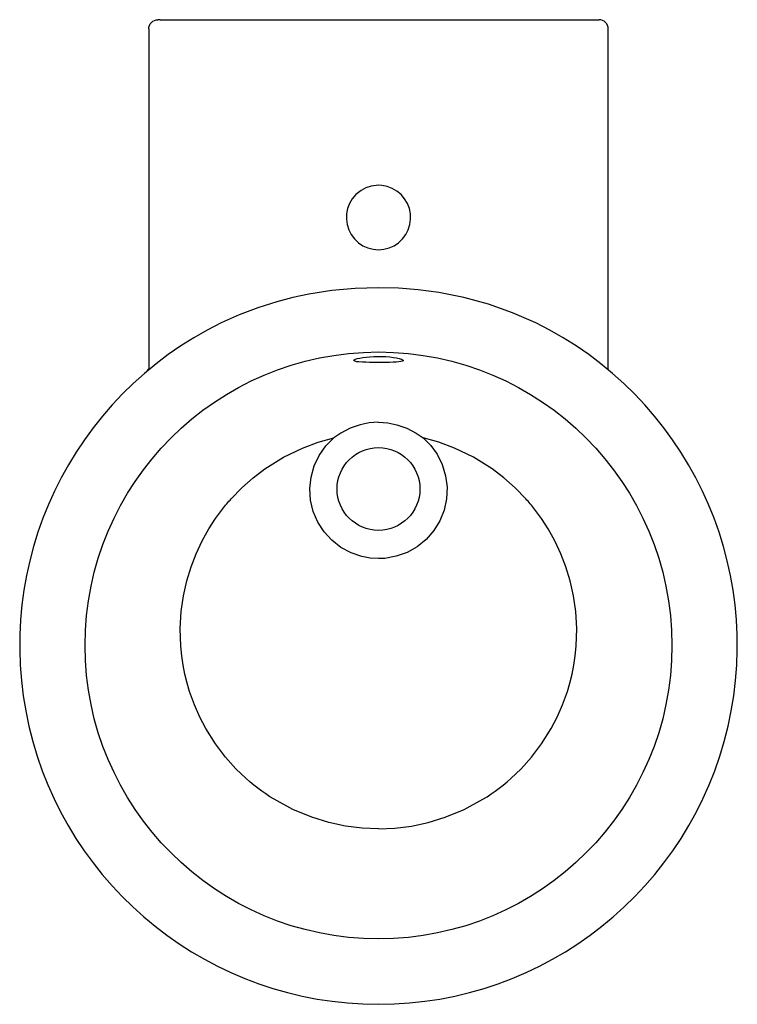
# Model space of a CAD drawing. Extents: x -0.195 to 0.195, y -0.535 to 0.
import ezdxf

# ---------------------------------------------------------------- set-up
doc = ezdxf.new("R2010")
doc.units = 0
doc.header["$MEASUREMENT"] = 0
doc.layers.add('BLOCKS', color=3, linetype='CONTINUOUS')

msp = doc.modelspace()

# ---------------------------------------------------------------- linework, layer by layer
at = {"layer": 'BLOCKS', "linetype": 'Continuous'}
for p, q in [((-0.1186572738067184, 0), (-0.1199045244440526, 0)), ((-0.1186572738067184, 0), (0.1186572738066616, 0)), ((0.1186572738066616, 0), (0.1199045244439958, 0)), ((-0.1248976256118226, -0.004999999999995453), (-0.1248955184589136, -0.004999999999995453)), ((-0.1248976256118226, -0.004999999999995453), (-0.1248976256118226, -0.1898056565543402)), ((0.1248976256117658, -0.004999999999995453), (0.1248955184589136, -0.004999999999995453)), ((0.1248976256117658, -0.1902482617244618), (0.1248976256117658, -0.004999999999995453))]:
    msp.add_line(p, q, dxfattribs=at)
at = {"layer": 'BLOCKS', "linetype": 'Continuous', "flags": 128}
for points in [[(-0.1248955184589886, -0.004999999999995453), (-0.1247996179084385, -0.004024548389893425), (-0.1245156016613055, -0.00308658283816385), (-0.1240543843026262, -0.002222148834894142), (-0.1234336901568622, -0.001464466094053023), (-0.122677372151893, -0.0008426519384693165), (-0.12181449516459, -0.0003806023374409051), (-0.1208782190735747, -9.607359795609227e-05), (-0.1199045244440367, 4.547473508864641e-15)], [(0.1248955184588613, -0.004999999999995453), (0.1247996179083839, -0.004024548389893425), (0.1245156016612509, -0.00308658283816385), (0.1240543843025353, -0.002222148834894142), (0.1234336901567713, -0.001464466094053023), (0.1226773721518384, -0.0008426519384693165), (0.1218144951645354, -0.0003806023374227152), (0.1208782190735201, -9.607359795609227e-05), (0.1199045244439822, 4.547473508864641e-15)], [(-4.547473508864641e-14, -0.1249999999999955), (0.002937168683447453, -0.1247499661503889), (0.00579153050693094, -0.1240138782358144), (0.008480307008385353, -0.1228059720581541), (0.01093009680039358, -0.121166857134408), (0.01093537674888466, -0.1211626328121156), (0.01307230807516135, -0.119131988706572), (0.01484087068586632, -0.1167735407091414), (0.01618517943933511, -0.1141504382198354), (0.01707352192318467, -0.1113399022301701), (0.01747405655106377, -0.1084195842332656), (0.01738225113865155, -0.1054733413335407), (0.01679322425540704, -0.1025831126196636), (0.01573043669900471, -0.09983166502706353), (0.01421828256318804, -0.09730054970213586), (0.0123053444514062, -0.09505698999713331), (0.0100412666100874, -0.09316956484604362), (0.007494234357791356, -0.09168587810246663), (0.004733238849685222, -0.09065408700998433), (0.001838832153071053, -0.09009687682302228), (-4.547473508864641e-14, -0.08999999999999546), (-0.004023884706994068, -0.09046890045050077), (-0.006825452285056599, -0.09138784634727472), (-0.009434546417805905, -0.09276095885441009), (-0.01231308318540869, -0.09506464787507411), (-0.01422419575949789, -0.09730879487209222), (-0.01573455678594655, -0.0998401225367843), (-0.01679526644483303, -0.1025900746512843), (-0.01738284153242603, -0.1054784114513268), (-0.01747376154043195, -0.1084251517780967), (-0.01707219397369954, -0.1113458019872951), (-0.01618246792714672, -0.1141570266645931), (-0.01483652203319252, -0.1167804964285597), (-0.01306657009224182, -0.1191384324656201), (-0.01092830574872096, -0.1211682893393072), (-0.008477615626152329, -0.1228074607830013), (-0.005787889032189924, -0.1240151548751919), (-0.002935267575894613, -0.1247502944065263), (-4.547473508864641e-14, -0.1249999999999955)], [(0.08556215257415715, -0.1647740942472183), (0.07291000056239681, -0.1592012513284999), (0.05982982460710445, -0.1545924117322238), (0.04643964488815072, -0.1509492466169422), (0.03285748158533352, -0.1482734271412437), (0.02161583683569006, -0.146787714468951), (0.01082273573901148, -0.1459487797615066), (-4.547473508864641e-14, -0.145669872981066), (-0.01268503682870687, -0.1460533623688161), (-0.02533403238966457, -0.1472090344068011), (-0.03787256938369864, -0.1491446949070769), (-0.04661723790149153, -0.1509845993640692), (-0.05526668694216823, -0.1532233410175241), (-0.06558617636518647, -0.1564767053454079), (-0.07570431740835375, -0.1603286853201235), (-0.08556215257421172, -0.1647740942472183)], [(-4.547473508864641e-14, -0.1829318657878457), (0.001827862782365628, -0.1829579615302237), (0.004044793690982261, -0.1830615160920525), (0.006141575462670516, -0.1832360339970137), (0.008082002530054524, -0.1834752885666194), (0.009782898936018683, -0.1837612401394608), (0.01119502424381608, -0.184077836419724), (0.01228419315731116, -0.1844076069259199), (0.01301393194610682, -0.184732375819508), (0.01337599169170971, -0.1850403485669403), (0.01335416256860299, -0.1853196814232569), (0.01295189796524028, -0.1855629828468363), (0.01218513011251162, -0.1857626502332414), (0.01107538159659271, -0.18592213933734), (0.009651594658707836, -0.1860426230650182), (0.007954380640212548, -0.1861296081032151), (0.006030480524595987, -0.1861882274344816), (0.003934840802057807, -0.1862244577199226), (-4.547473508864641e-14, -0.1862470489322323), (-0.0005281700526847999, -0.1862466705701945), (-0.002769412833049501, -0.1862363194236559), (-0.004931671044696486, -0.1862100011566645), (-0.006950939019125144, -0.1861640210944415), (-0.008773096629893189, -0.1860931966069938), (-0.01065370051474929, -0.1859646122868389), (-0.01187576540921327, -0.1858164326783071), (-0.01275776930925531, -0.1856278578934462), (-0.0132753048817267, -0.1853949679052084), (-0.0134094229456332, -0.1851239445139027), (-0.01315212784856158, -0.1848202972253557), (-0.01251657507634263, -0.1844960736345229), (-0.01152706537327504, -0.1841676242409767), (-0.01020995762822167, -0.1838476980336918), (-0.008597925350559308, -0.1835534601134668), (-0.006735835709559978, -0.1833006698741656), (-0.004743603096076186, -0.1831109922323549), (-0.002618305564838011, -0.182985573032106), (-4.547473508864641e-14, -0.1829318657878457)], [(-0.01266453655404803, -0.1846516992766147), (-0.01264057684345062, -0.1846358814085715), (-0.01244593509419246, -0.1845333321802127)], [(0.01242918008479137, -0.1845260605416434), (0.01264744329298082, -0.184640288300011), (0.01266017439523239, -0.1846471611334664)], [(-0.1260414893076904, -0.1912097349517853), (-0.1256476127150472, -0.1908374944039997), (-0.1252964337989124, -0.1904247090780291), (-0.1249920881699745, -0.1899762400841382), (-0.1248955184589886, -0.1897941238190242)], [(-4.547473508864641e-14, -0.2187493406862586), (-0.005064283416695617, -0.2190948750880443), (-0.01003757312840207, -0.2201108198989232), (-0.01536749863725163, -0.2219967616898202), (-0.02039070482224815, -0.2245972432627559), (-0.02424015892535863, -0.22721295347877), (-0.02424020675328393, -0.22721298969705)], [(-4.547473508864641e-14, -0.2187493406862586), (0.005064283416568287, -0.2190948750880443), (0.01003757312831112, -0.2201108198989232), (0.01536749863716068, -0.2219967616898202), (0.02039070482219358, -0.2245972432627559), (0.02424015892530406, -0.22721295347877), (0.02424020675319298, -0.22721298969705)], [(1.38716632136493e-07, -0.4395769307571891), (-0.008822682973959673, -0.4392235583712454), (-0.01785512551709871, -0.4381179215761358), (-0.02703342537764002, -0.4361932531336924), (-0.03628138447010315, -0.4333860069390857), (-0.04661112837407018, -0.4291221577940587), (-0.05677059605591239, -0.4236068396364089), (-0.05901132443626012, -0.4221906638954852), (-0.06123312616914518, -0.4207080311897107), (-0.06343391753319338, -0.41915849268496), (-0.0656115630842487, -0.4175416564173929), (-0.06776387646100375, -0.4158571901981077), (-0.06988862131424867, -0.4141048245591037), (-0.07198351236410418, -0.4122843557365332), (-0.0775281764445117, -0.4069725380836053), (-0.08313539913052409, -0.4007304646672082), (-0.08864975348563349, -0.3934724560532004), (-0.09388777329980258, -0.3851269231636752), (-0.09712255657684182, -0.3789331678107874), (-0.1000706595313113, -0.3722253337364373), (-0.1026566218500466, -0.3650026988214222), (-0.104001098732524, -0.3604248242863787), (-0.1051681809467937, -0.3556675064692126), (-0.1061392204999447, -0.3507354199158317), (-0.1068951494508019, -0.3456347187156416), (-0.1074165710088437, -0.3403731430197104), (-0.1076981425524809, -0.3308016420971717), (-0.1071637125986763, -0.3216411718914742), (-0.1059247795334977, -0.3129612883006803), (-0.1040931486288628, -0.3048130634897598), (-0.101778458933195, -0.2972308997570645), (-0.09908621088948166, -0.2902345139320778), (-0.09574570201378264, -0.283102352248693), (-0.09218686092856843, -0.2767080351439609), (-0.08852808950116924, -0.2710329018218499), (-0.08372338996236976, -0.2645938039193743), (-0.08310637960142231, -0.2638354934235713), (-0.08249361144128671, -0.2630962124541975), (-0.08188549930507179, -0.2623757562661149), (-0.08128244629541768, -0.261673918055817), (-0.0806848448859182, -0.2609904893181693), (-0.08009307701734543, -0.2603252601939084), (-0.07429049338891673, -0.2543390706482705), (-0.06814925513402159, -0.2489034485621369), (-0.06172838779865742, -0.2440281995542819), (-0.05169796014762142, -0.2377730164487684), (-0.04135207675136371, -0.2327766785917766), (-0.03280823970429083, -0.2296137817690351), (-0.02425424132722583, -0.2272366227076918)], [(0.02427278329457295, -0.2272409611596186), (0.02840221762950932, -0.2313926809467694), (0.03183508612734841, -0.2361362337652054), (0.03463673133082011, -0.2417562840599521), (0.03646263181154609, -0.2477643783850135), (0.03724731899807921, -0.2539977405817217), (0.03698215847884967, -0.2602746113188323), (0.03565889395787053, -0.2664205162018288), (0.03332941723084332, -0.2722598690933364), (0.03004365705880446, -0.2776248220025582), (0.02590862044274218, -0.2823665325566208), (0.021028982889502, -0.2863411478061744), (0.01555375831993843, -0.2894451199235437), (0.009636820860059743, -0.2915750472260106), (0.003447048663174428, -0.2926870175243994), (-4.547473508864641e-14, -0.2928468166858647), (-0.004542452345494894, -0.2925678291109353), (-0.009017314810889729, -0.2917391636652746), (-0.0149304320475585, -0.2897205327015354), (-0.02042644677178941, -0.2867490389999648), (-0.0253634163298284, -0.2828781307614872), (-0.02958705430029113, -0.2782397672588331), (-0.03297413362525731, -0.272942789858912), (-0.03543054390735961, -0.2671554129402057), (-0.0368737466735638, -0.2610313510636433), (-0.03727475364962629, -0.2547523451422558), (-0.03660749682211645, -0.2484975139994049), (-0.03490566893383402, -0.2424416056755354), (-0.03220516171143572, -0.2367643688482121), (-0.0285951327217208, -0.2316170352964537), (-0.02427278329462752, -0.2272409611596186)], [(-1.387167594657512e-07, -0.4395769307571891), (0.008822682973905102, -0.4392235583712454), (0.01785512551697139, -0.4381179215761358), (0.02703342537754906, -0.4361932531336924), (0.03628138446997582, -0.4333860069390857), (0.04661112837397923, -0.4291221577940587), (0.05677059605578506, -0.4236068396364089), (0.05901132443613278, -0.4221906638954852), (0.06123312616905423, -0.4207080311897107), (0.06343391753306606, -0.41915849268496), (0.06561156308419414, -0.4175416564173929), (0.06776387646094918, -0.4158571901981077), (0.0698886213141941, -0.4141048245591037), (0.07198351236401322, -0.4122843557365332), (0.07752817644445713, -0.4069725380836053), (0.08313539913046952, -0.4007304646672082), (0.08864975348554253, -0.3934724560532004), (0.09388777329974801, -0.3851269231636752), (0.09712255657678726, -0.3789331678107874), (0.1000706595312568, -0.3722253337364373), (0.1026566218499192, -0.3650026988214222), (0.1040010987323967, -0.3604248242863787), (0.1051681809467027, -0.3556675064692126), (0.1061392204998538, -0.3507354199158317), (0.1068951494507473, -0.3456347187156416), (0.1074165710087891, -0.3403731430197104), (0.1076981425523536, -0.3308016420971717), (0.107163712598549, -0.3216411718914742), (0.1059247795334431, -0.3129612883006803), (0.1040931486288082, -0.3048130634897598), (0.1017784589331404, -0.2972308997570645), (0.0990862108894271, -0.2902345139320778), (0.0957457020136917, -0.283102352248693), (0.0921868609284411, -0.2767080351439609), (0.0885280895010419, -0.2710329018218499), (0.0837233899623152, -0.2645938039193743), (0.08310637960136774, -0.2638354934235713), (0.08249361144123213, -0.2630962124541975), (0.08188549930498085, -0.2623757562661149), (0.08128244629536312, -0.261673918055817), (0.08068484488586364, -0.2609904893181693), (0.08009307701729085, -0.2603252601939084), (0.07429049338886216, -0.2543390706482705), (0.06814925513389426, -0.2489034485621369), (0.06172838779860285, -0.2440281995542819), (0.05169796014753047, -0.2377730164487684), (0.04135207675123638, -0.2327766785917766), (0.03280823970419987, -0.2296137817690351), (0.02425424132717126, -0.2272366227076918)]]:
    msp.add_lwpolyline(points, dxfattribs=at)
at = {"layer": 'BLOCKS', "linetype": 'Continuous'}
for centre, radius in [((0, -0.3400000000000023), 0.1594608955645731), ((0, -0.2549999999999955), 0.02249999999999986)]:
    msp.add_circle(centre, radius, dxfattribs=at)
msp.add_arc((0, -0.3400000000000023), 0.1950000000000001, 116.0260834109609, 63.97391658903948, dxfattribs=at)

doc.saveas('drawing.dxf')
